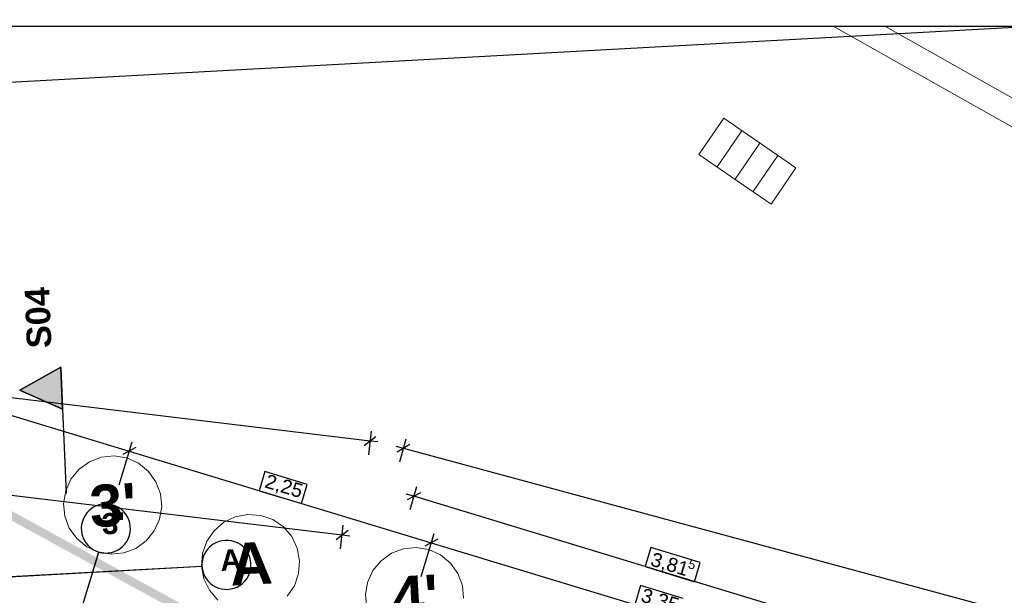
# Model space of a CAD drawing. Extents: x -779 to 790, y -208 to 633.
# Tile 172 of 232: x 96 to 237, y 417 to 499. Entities that reach past the tile are written whole.
import ezdxf
from ezdxf.lldxf.tags import DXFTag

# ---------------------------------------------------------------- set-up
doc = ezdxf.new("R2010")
doc.units = 0
doc.layers.get('0').update_dxf_attribs({"lineweight": 25})
for name, color, linetype, lineweight, true_color in [('01 Schnitt Marker Gebäude', 7, 'Continuous', 25, 0x848484), ('01 Schnitt Marker Gebäude-gefuellt', 7, 'Continuous', 35, 0xfefefe), ('01AFU Allgemein Bemaßung-A07F5V4RWF', 7, 'Continuous', 25, 0x848484), ('02 Raster Bemaßung', 7, 'Continuous', 25, 0x848484), ('02 Raster Gebäude-A07F5V4QWF', 7, 'Continuous', 25, 0x848484), ('10 Wege Bestand - 2D', 9, 'Continuous', 18, 0x808080), ('10 Wege Bestand - Schächte', 9, 'Continuous', 18, 0x808080), ('30 Baugrubenplanung - Bemaßung', 7, 'Continuous', 25, 0x848484)]:
    doc.layers.add(name, color=color, linetype=linetype, lineweight=lineweight, true_color=true_color)
for name, color, linetype, lineweight in [('02 Raster Gebäude-A07F5V53WF', 7, 'Continuous', 13), ('X_Allgemein', 7, 'Continuous', 25), ('X_Geometrie', 7, 'Continuous', 25)]:
    doc.layers.add(name, color=color, linetype=linetype, lineweight=lineweight)
doc.styles.get("Standard").update_dxf_attribs({"font": 'arial.ttf'})
tags = doc.linetypes.add('Raster-A07F5V4TWF', pattern=[0.2, 0.1, -0.05, 0, -0.05]).pattern_tags.tags
tags[10:11] = [DXFTag(74, 4), DXFTag(75, 0), DXFTag(340, '0'), DXFTag(46, 1.0), DXFTag(50, 0.0), DXFTag(44, 0.0), DXFTag(45, 0.0)]
tags[8:9] = [DXFTag(74, 4), DXFTag(75, 0), DXFTag(340, '0'), DXFTag(46, 1.0), DXFTag(50, 0.0), DXFTag(44, 0.0), DXFTag(45, 0.0)]
tags[6:7] = [DXFTag(74, 4), DXFTag(75, 0), DXFTag(340, '0'), DXFTag(46, 1.0), DXFTag(50, 0.0), DXFTag(44, 0.0), DXFTag(45, 0.0)]
tags[4:5] = [DXFTag(74, 4), DXFTag(75, 0), DXFTag(340, '0'), DXFTag(46, 1.0), DXFTag(50, 0.0), DXFTag(44, 0.0), DXFTag(45, 0.0)]
tags = doc.linetypes.add('Raster-A07F5V57WF', pattern=[0.2, 0.1, -0.05, 0, -0.05]).pattern_tags.tags
tags[10:11] = [DXFTag(74, 4), DXFTag(75, 0), DXFTag(340, '0'), DXFTag(46, 1.0), DXFTag(50, 0.0), DXFTag(44, 0.0), DXFTag(45, 0.0)]
tags[8:9] = [DXFTag(74, 4), DXFTag(75, 0), DXFTag(340, '0'), DXFTag(46, 1.0), DXFTag(50, 0.0), DXFTag(44, 0.0), DXFTag(45, 0.0)]
tags[6:7] = [DXFTag(74, 4), DXFTag(75, 0), DXFTag(340, '0'), DXFTag(46, 1.0), DXFTag(50, 0.0), DXFTag(44, 0.0), DXFTag(45, 0.0)]
tags[4:5] = [DXFTag(74, 4), DXFTag(75, 0), DXFTag(340, '0'), DXFTag(46, 1.0), DXFTag(50, 0.0), DXFTag(44, 0.0), DXFTag(45, 0.0)]
tags = doc.linetypes.add('Schnittlinie', pattern=[0.3, 0.15, -0.075, 0, -0.075]).pattern_tags.tags
tags[10:11] = [DXFTag(74, 4), DXFTag(75, 0), DXFTag(340, '0'), DXFTag(46, 1.0), DXFTag(50, 0.0), DXFTag(44, 0.0), DXFTag(45, 0.0)]
tags[8:9] = [DXFTag(74, 4), DXFTag(75, 0), DXFTag(340, '0'), DXFTag(46, 1.0), DXFTag(50, 0.0), DXFTag(44, 0.0), DXFTag(45, 0.0)]
tags[6:7] = [DXFTag(74, 4), DXFTag(75, 0), DXFTag(340, '0'), DXFTag(46, 1.0), DXFTag(50, 0.0), DXFTag(44, 0.0), DXFTag(45, 0.0)]
tags[4:5] = [DXFTag(74, 4), DXFTag(75, 0), DXFTag(340, '0'), DXFTag(46, 1.0), DXFTag(50, 0.0), DXFTag(44, 0.0), DXFTag(45, 0.0)]
tags = doc.linetypes.add('Wipeout_Contour-A07F5V4SWF', pattern=[1, 0, -1]).pattern_tags.tags
tags[6:7] = [DXFTag(74, 4), DXFTag(75, 0), DXFTag(340, '0'), DXFTag(46, 1.0), DXFTag(50, 0.0), DXFTag(44, 0.0), DXFTag(45, 0.0)]
tags[4:5] = [DXFTag(74, 4), DXFTag(75, 0), DXFTag(340, '0'), DXFTag(46, 1.0), DXFTag(50, 0.0), DXFTag(44, 0.0), DXFTag(45, 0.0)]

# ---------------------------------------------------------------- blocks, each defined once
blk = doc.blocks.new('Referenz-A07F5V4VWF', base_point=(-401.42, -176.34))
at = {"color": 0, "linetype": 'ByBlock', "lineweight": -2, "ltscale": 12.5}
for p, q in [((102.03, 449.43), (96.16, 446.19)), ((102.27, 443.44), (102.03, 449.43)), ((96.16, 446.19), (102.27, 443.44))]:
    blk.add_line(p, q, dxfattribs=at)
at = {"layer": '01 Schnitt Marker Gebäude', "color": 0, "lineweight": -2}
for p, q in [((96.16, 446.19), (102.03, 449.43)), ((102.03, 449.43), (102.27, 443.44)), ((102.27, 443.44), (96.16, 446.19))]:
    blk.add_line(p, q, dxfattribs=at)
at = {"layer": '01 Schnitt Marker Gebäude', "color": 0, "linetype": 'Schnittlinie', "lineweight": -2, "ltscale": 3.125}
blk.add_line((102.27, 443.44), (102.76, 431.44), dxfattribs=at)
at = {"layer": '01 Schnitt Marker Gebäude-gefuellt', "color": 0}
for points in [[(102.16, 446.19), (96.16, 446.19), (102.03, 449.43)], [(102.27, 443.44), (102.16, 446.19), (96.16, 446.19)]]:
    blk.add_solid(points, dxfattribs=at)
at = {"layer": '01AFU Allgemein Bemaßung-A07F5V4RWF', "color": 0, "lineweight": -2}
for p, q in [((28.46, 439.23), (142.12, 425.54)), ((152.34, 431.04), (151.27, 431.36)), ((153.28, 431.54), (151.41, 430.54)), ((152.75, 432.38), (151.76, 429.12)), ((225.37, 408.89), (152.34, 431.04)), ((141.88, 423.55), (142.29, 426.93)), ((141.29, 424.88), (142.96, 426.19)), ((142.12, 425.54), (143.24, 425.4))]:
    blk.add_line(p, q, dxfattribs=at)
at = {"layer": '01AFU Allgemein Bemaßung-A07F5V4RWF', "color": 0, "linetype": 'Wipeout_Contour-A07F5V4SWF', "lineweight": -2, "ltscale": 1.625}
for p, q in [((186.15, 423.74), (185.32, 421.01)), ((193.2, 421.6), (186.15, 423.74)), ((192.37, 418.87), (193.2, 421.6)), ((185.32, 421.01), (192.37, 418.87))]:
    blk.add_line(p, q, dxfattribs=at)
at = {"layer": '02 Raster Bemaßung', "color": 0, "lineweight": -2}
for p, q in [((47.61, 456.93), (111.77, 437.48)), ((110.32, 432.69), (112.18, 438.82)), ((112.71, 437.98), (110.84, 436.98)), ((111.77, 437.48), (154.84, 424.42)), ((153.39, 419.63), (155.25, 425.76)), ((155.78, 424.92), (153.91, 423.92)), ((154.84, 424.42), (218.96, 404.98))]:
    blk.add_line(p, q, dxfattribs=at)
at = {"layer": '02 Raster Bemaßung', "color": 0, "linetype": 'Wipeout_Contour-A07F5V4SWF', "lineweight": -2, "ltscale": 1.625}
for p, q in [((131.1, 434.57), (130.27, 431.84)), ((137.16, 432.74), (131.1, 434.57)), ((136.33, 430), (137.16, 432.74)), ((130.27, 431.84), (136.33, 430)), ((184.69, 418.32), (183.86, 415.59)), ((190.75, 416.49), (184.69, 418.32))]:
    blk.add_line(p, q, dxfattribs=at)
at = {"layer": '02 Raster Gebäude-A07F5V4QWF', "color": 0, "lineweight": -2}
for p, q in [((107.2, 429.72), (106.78, 429.53)), ((107.63, 429.85), (107.2, 429.72)), ((108.09, 429.93), (107.63, 429.85)), ((108.54, 429.94), (108.09, 429.93)), ((109, 429.9), (108.54, 429.94)), ((109.45, 429.79), (109, 429.9)), ((109.87, 429.63), (109.45, 429.79)), ((105.46, 428.29), (105.24, 427.89)), ((105.72, 428.66), (105.46, 428.29)), ((106.04, 429), (105.72, 428.66)), ((106.39, 429.29), (106.04, 429)), ((106.78, 429.53), (106.39, 429.29)), ((110.28, 429.42), (109.87, 429.63)), ((110.65, 429.15), (110.28, 429.42)), ((110.98, 428.84), (110.65, 429.15)), ((111.28, 428.48), (110.98, 428.84)), ((111.52, 428.09), (111.28, 428.48)), ((104.98, 427.01), (104.93, 426.56)), ((105.08, 427.46), (104.98, 427.01)), ((105.24, 427.89), (105.08, 427.46)), ((111.71, 427.68), (111.52, 428.09)), ((111.84, 427.24), (111.71, 427.68)), ((111.91, 426.79), (111.84, 427.24)), ((104.93, 426.56), (104.95, 426.1)), ((104.95, 426.1), (105.02, 425.65)), ((105.02, 425.65), (105.15, 425.21)), ((111.62, 425), (111.78, 425.43)), ((111.78, 425.43), (111.88, 425.87)), ((111.88, 425.87), (111.93, 426.33)), ((111.93, 426.33), (111.91, 426.79)), ((105.15, 425.21), (105.34, 424.79)), ((105.34, 424.79), (105.59, 424.4)), ((105.59, 424.4), (105.88, 424.05)), ((105.88, 424.05), (106.21, 423.74)), ((110.82, 423.89), (111.14, 424.22)), ((111.14, 424.22), (111.4, 424.6)), ((111.4, 424.6), (111.62, 425)), ((123.72, 424.2), (123.35, 423.92)), ((124.11, 424.42), (123.72, 424.2)), ((124.54, 424.59), (124.11, 424.42)), ((124.98, 424.71), (124.54, 424.59)), ((125.44, 424.76), (124.98, 424.71)), ((125.9, 424.76), (125.44, 424.76)), ((126.35, 424.69), (125.9, 424.76)), ((126.79, 424.57), (126.35, 424.69)), ((127.21, 424.39), (126.79, 424.57)), ((127.61, 424.16), (127.21, 424.39)), ((127.97, 423.87), (127.61, 424.16)), ((106.21, 423.74), (106.58, 423.47)), ((106.58, 423.47), (106.99, 423.25)), ((106.99, 423.25), (107.41, 423.09)), ((107.41, 423.09), (107.86, 422.99)), ((107.86, 422.99), (108.32, 422.94)), ((108.32, 422.94), (108.77, 422.96)), ((108.77, 422.96), (109.23, 423.03)), ((109.23, 423.03), (109.66, 423.17)), ((109.66, 423.17), (110.08, 423.36)), ((110.08, 423.36), (110.47, 423.6)), ((110.47, 423.6), (110.82, 423.89)), ((122.51, 422.85), (122.33, 422.43)), ((122.74, 423.24), (122.51, 422.85)), ((123.02, 423.6), (122.74, 423.24)), ((123.35, 423.92), (123.02, 423.6)), ((128.29, 423.55), (127.97, 423.87)), ((128.56, 423.18), (128.29, 423.55)), ((128.79, 422.78), (128.56, 423.18)), ((128.96, 422.36), (128.79, 422.78)), ((122.14, 421.53), (122.13, 421.08)), ((122.2, 421.99), (122.14, 421.53)), ((122.33, 422.43), (122.2, 421.99)), ((129.07, 421.91), (128.96, 422.36)), ((129.12, 421.46), (129.07, 421.91)), ((129.12, 421), (129.12, 421.46)), ((122.13, 421.08), (122.19, 420.62)), ((122.19, 420.62), (122.3, 420.18)), ((122.3, 420.18), (122.47, 419.75)), ((128.75, 419.69), (128.93, 420.11)), ((128.93, 420.11), (129.05, 420.55)), ((129.05, 420.55), (129.12, 421)), ((122.47, 419.75), (122.7, 419.35)), ((122.7, 419.35), (122.97, 418.99)), ((122.97, 418.99), (123.29, 418.66)), ((123.29, 418.66), (123.65, 418.38)), ((127.54, 418.34), (127.91, 418.61)), ((127.91, 418.61), (128.24, 418.93)), ((128.24, 418.93), (128.52, 419.29)), ((128.52, 419.29), (128.75, 419.69)), ((123.65, 418.38), (124.05, 418.14)), ((124.05, 418.14), (124.47, 417.96)), ((124.47, 417.96), (124.91, 417.84)), ((124.91, 417.84), (125.36, 417.78)), ((125.36, 417.78), (125.82, 417.77)), ((125.82, 417.77), (126.27, 417.83)), ((126.27, 417.83), (126.72, 417.94)), ((126.72, 417.94), (127.14, 418.11)), ((127.14, 418.11), (127.54, 418.34))]:
    blk.add_line(p, q, dxfattribs=at)
at = {"layer": '02 Raster Gebäude-A07F5V4QWF', "color": 0, "linetype": 'Raster-A07F5V4TWF', "lineweight": -2, "ltscale": 187.5}
for p, q in [((101.61, 403.95), (107.41, 423.09)), ((55.23, 417.42), (122.13, 421.08))]:
    blk.add_line(p, q, dxfattribs=at)
at = {"layer": '30 Baugrubenplanung - Bemaßung', "color": 0, "lineweight": -2}
for p, q in [((-354.27, 465.52), (240.22, 498.05)), ((146.11, 438.92), (-138.21, 473.17)), ((145.27, 438.27), (146.94, 439.58)), ((146.28, 440.32), (145.87, 436.93)), ((147.23, 438.79), (146.11, 438.92)), ((149.78, 438.17), (150.87, 437.88)), ((151.79, 438.41), (149.95, 437.35)), ((150.35, 435.95), (151.24, 439.24)), ((150.87, 437.88), (527.02, 336.29))]:
    blk.add_line(p, q, dxfattribs=at)
at = {"layer": '01 Schnitt Marker Gebäude', "color": 0, "linetype": 'ByBlock', "lineweight": -2, "ltscale": 0.21125, "insert": (97.19, 452.08), "char_height": 3.5005, "attachment_point": 1, "rotation": 92.32}
blk.add_mtext('{\\fArial|b1|i0;S04}', dxfattribs=at)
at = {"layer": '01AFU Allgemein Bemaßung-A07F5V4RWF', "color": 0, "linetype": 'ByBlock', "lineweight": -2, "ltscale": 1.625, "attachment_point": 1, "rotation": 343.133}
for s, insert, char_height in [('{\\fArial;3,81}', (186.54, 423.12), 2.0003), ('{\\fArial;5}', (191.73, 422.11), 1.3202)]:
    blk.add_mtext(s, dxfattribs=dict(at, insert=insert, char_height=char_height))
at = {"layer": '02 Raster Bemaßung', "color": 0, "linetype": 'ByBlock', "lineweight": -2, "ltscale": 2.25, "char_height": 2.0003, "attachment_point": 1, "rotation": 343.133}
for s, insert in [('{\\fArial;2,25}', (131.53, 434.26)), ('{\\fArial;3,35}', (185.16, 418))]:
    blk.add_mtext(s, dxfattribs=dict(at, insert=insert))
at = {"layer": '02 Raster Gebäude-A07F5V4QWF', "color": 0, "linetype": 'ByBlock', "lineweight": -2, "ltscale": 2.25, "insert": (107.78, 428.59), "char_height": 3.0004, "attachment_point": 1, "rotation": 3.132}
blk.add_mtext("{\\fArial|b1|i0;3'}", dxfattribs=at)
at = {"layer": '02 Raster Gebäude-A07F5V4QWF', "color": 0, "linetype": 'ByBlock', "lineweight": -2, "ltscale": 3.125, "insert": (124.67, 423.39), "char_height": 3.0004, "attachment_point": 1, "rotation": 3.132}
blk.add_mtext('{\\fArial|b1|i0;A}', dxfattribs=at)
blk = doc.blocks.new('Polylinie-A07F5V4XWF', base_point=(-290.57, 305.48))
at = {"color": 0, "linetype": 'ByBlock', "lineweight": -2, "ltscale": 0.25}
for points in [[(163.21, 390.25), (-97.77, 534.44), (-100.27, 534.44)], [(165.71, 390.25), (163.21, 390.25), (-97.77, 534.44)]]:
    blk.add_solid(points, dxfattribs=at)
blk = doc.blocks.new('Referenz-A07F5V59WF', base_point=(-759.5, -206.19))
at = {"layer": '02 Raster Gebäude-A07F5V53WF', "color": 0, "linetype": 'Continuous', "ltscale": 117.000008}
for p, q in [((109.63, 436.79), (107.81, 436.61)), ((111.43, 436.5), (109.63, 436.79)), ((106.1, 435.97), (104.61, 434.9)), ((107.81, 436.61), (106.1, 435.97)), ((113.09, 435.74), (111.43, 436.5)), ((114.51, 434.58), (113.09, 435.74)), ((104.61, 434.9), (103.45, 433.49)), ((115.57, 433.1), (114.51, 434.58)), ((103.45, 433.49), (102.7, 431.83)), ((116.21, 431.39), (115.57, 433.1)), ((102.7, 431.83), (102.4, 430.02)), ((116.39, 429.57), (116.21, 431.39)), ((102.4, 430.02), (102.58, 428.21)), ((116.1, 427.77), (116.39, 429.57)), ((128.69, 428.45), (126.89, 428.12)), ((130.51, 428.31), (128.69, 428.45)), ((132.24, 427.71), (130.51, 428.31)), ((102.58, 428.21), (103.22, 426.5)), ((115.34, 426.1), (116.1, 427.77)), ((125.25, 427.33), (123.86, 426.14)), ((126.89, 428.12), (125.25, 427.33)), ((133.74, 426.68), (132.24, 427.71)), ((103.22, 426.5), (104.29, 425.01)), ((114.18, 424.69), (115.34, 426.1)), ((123.86, 426.14), (122.83, 424.63)), ((134.93, 425.29), (133.74, 426.68)), ((104.29, 425.01), (105.7, 423.85)), ((112.7, 423.62), (114.18, 424.69)), ((122.83, 424.63), (122.22, 422.9)), ((135.72, 423.64), (134.93, 425.29)), ((105.7, 423.85), (107.37, 423.1)), ((107.37, 423.1), (109.17, 422.8)), ((109.17, 422.8), (110.99, 422.98)), ((110.99, 422.98), (112.7, 423.62)), ((122.22, 422.9), (122.08, 421.08)), ((136.06, 421.85), (135.72, 423.64)), ((149.16, 422.91), (147.67, 421.85)), ((150.87, 423.56), (149.16, 422.91)), ((152.69, 423.74), (150.87, 423.56)), ((154.49, 423.44), (152.69, 423.74)), ((156.15, 422.69), (154.49, 423.44)), ((157.57, 421.53), (156.15, 422.69)), ((135.92, 420.02), (136.06, 421.85)), ((147.67, 421.85), (146.51, 420.44)), ((158.63, 420.04), (157.57, 421.53)), ((122.08, 421.08), (122.42, 419.29)), ((135.32, 418.3), (135.92, 420.02)), ((146.51, 420.44), (145.76, 418.77)), ((159.27, 418.33), (158.63, 420.04)), ((122.42, 419.29), (123.21, 417.64)), ((145.76, 418.77), (145.46, 416.97)), ((123.21, 417.64), (124.4, 416.25)), ((134.28, 416.79), (135.32, 418.3)), ((159.45, 416.51), (159.27, 418.33)), ((145.46, 416.97), (145.64, 415.15))]:
    blk.add_line(p, q, dxfattribs=at)
at = {"layer": '02 Raster Gebäude-A07F5V53WF', "color": 0, "linetype": 'Raster-A07F5V57WF', "ltscale": 117.000008}
for p, q in [((101.56, 403.96), (107.37, 423.1)), ((55.19, 417.42), (122.08, 421.08))]:
    blk.add_line(p, q, dxfattribs=at)
at = {"layer": '10 Wege Bestand - 2D', "color": 0, "linetype": 'Continuous', "ltscale": 162.000017}
for p, q in [((282.65, 458.36), (212.13, 498.05)), ((219.51, 498.05), (283.9, 461.82))]:
    blk.add_line(p, q, dxfattribs=at)
at = {"layer": '10 Wege Bestand - Schächte', "color": 0, "linetype": 'Continuous', "ltscale": 162.000017}
for p, q in [((193, 479.78), (196.54, 484.93)), ((196.54, 484.93), (206.84, 477.85)), ((195.58, 478.01), (199.12, 483.16)), ((198.15, 476.24), (201.69, 481.39)), ((203.3, 472.7), (193, 479.78)), ((204.27, 479.62), (200.73, 474.47)), ((206.84, 477.85), (203.3, 472.7))]:
    blk.add_line(p, q, dxfattribs=at)
at = {"layer": '02 Raster Gebäude-A07F5V53WF', "color": 0, "linetype": 'Continuous', "ltscale": 117.000008, "char_height": 5.9996, "attachment_point": 1, "rotation": 3.1327}
for s, insert in [("{\\fArial|b1|i0;3'}", (105.97, 432.6)), ('{\\fArial|b1|i0;A}', (125.94, 424.29)), ("{\\fArial|b1|i0;4'}", (149.03, 419.55))]:
    blk.add_mtext(s, dxfattribs=dict(at, insert=insert))

msp = doc.modelspace()

# ---------------------------------------------------------------- linework, layer by layer
at = {"layer": 'X_Geometrie', "ltscale": 0.25}
msp.add_line((50.26, 498.05), (604.5, 498.05), dxfattribs=at)

# ---------------------------------------------------------------- block references
at = {"color": 8, "lineweight": 25, "ltscale": 1250, "true_color": 0x808080}
msp.add_blockref('Referenz-A07F5V59WF', (-759.5, -206.19), dxfattribs=at)
at = {"color": 8, "lineweight": 25, "ltscale": 12.5, "true_color": 0x808080}
msp.add_blockref('Referenz-A07F5V4VWF', (-401.42, -176.34), dxfattribs=at)
at = {"layer": 'X_Allgemein', "color": 1, "ltscale": 0.25, "true_color": 0xff0000}
msp.add_blockref('Polylinie-A07F5V4XWF', (-290.57, 305.48), dxfattribs=at)

doc.saveas('drawing.dxf')
